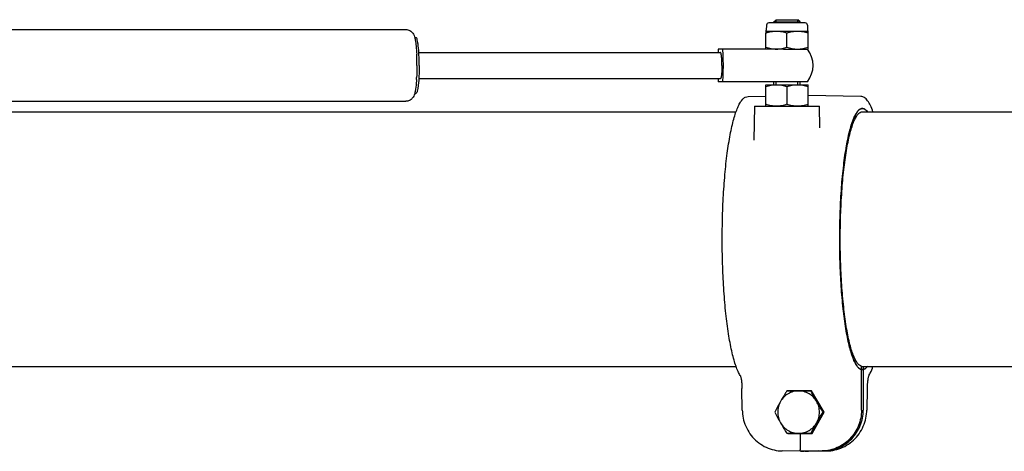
# Model space of a CAD drawing. Extents: x 0 to 420, y 0 to 297.
# Tile 2 of 13: x 121 to 181, y 54 to 81. Entities that reach past the tile are written whole.
import ezdxf

# ---------------------------------------------------------------- set-up
doc = ezdxf.new("R2010")
doc.units = 0
doc.header["$LTSCALE"] = 23.1
for name, color, linetype in [('102182_DXF_CONTINUOUS_LINE', 7, 'CONTINUOUS'), ('105-561-01_DXF_CONTINUOUS_', 7, 'CONTINUOUS'), ('105-562-01_DXF_CONTINUOUS_', 7, 'CONTINUOUS'), ('9900055_DXF_CONTINUOUS_LIN', 7, 'CONTINUOUS'), ('9900438_DXF_CONTINUOUS_LIN', 7, 'CONTINUOUS'), ('9924051_DXF_CONTINUOUS_LIN', 7, 'CONTINUOUS'), ('GAS_SPRING_BDXF_CONTINUOUS', 7, 'CONTINUOUS'), ('LOCK_NUT_M8_DXF_CONTINUOUS', 7, 'CONTINUOUS')]:
    doc.layers.add(name, color=color, linetype=linetype)

msp = doc.modelspace()

# ---------------------------------------------------------------- linework, layer by layer
at = {"layer": '102182_DXF_CONTINUOUS_LINE', "color": 7, "linetype": 'CONTINUOUS'}
for p, q in [((86.537, 74.913), (164.669, 74.913)), ((172.412, 74.913), (197.549, 74.913)), ((86.537, 59.313), (164.669, 59.313)), ((172.36, 59.313), (194.284, 59.313))]:
    msp.add_line(p, q, dxfattribs=at)
at = {"layer": '105-561-01_DXF_CONTINUOUS_', "color": 7, "linetype": 'CONTINUOUS'}
for p, q in [((165.413, 75.851), (166.49, 75.871)), ((172.32, 75.851), (169.09, 75.909)), ((165.79, 75.253), (165.754, 73.183)), ((165.79, 75.253), (169.79, 75.253)), ((169.813, 73.927), (169.79, 75.253)), ((172.36, 59.118), (172.464, 59.118)), ((172.36, 56.632), (172.36, 59.118)), ((172.464, 59.118), (172.464, 56.632)), ((165.049, 56.631), (165.029, 57.963)), ((172.704, 57.963), (172.684, 56.631)), ((167.802, 57.813), (167.807, 57.823)), ((167.807, 57.823), (169.297, 57.823)), ((167.931, 57.823), (167.925, 57.813)), ((170.064, 56.513), (169.297, 57.823)), ((169.337, 55.203), (170.064, 56.513)), ((167.847, 55.203), (167.841, 55.213)), ((167.847, 55.203), (169.337, 55.203)), ((167.925, 55.213), (167.931, 55.203)), ((168.59, 55.203), (168.605, 54.204)), ((168.622, 54.113), (167.499, 54.133)), ((169.752, 54.133), (168.622, 54.113)), ((168.622, 54.113), (168.815, 54.113)), ((169.941, 54.133), (168.815, 54.113)), ((168.867, 54.114), (168.919, 54.113)), ((168.919, 54.113), (170.045, 54.133)), ((168.919, 54.113), (169.111, 54.113)), ((169.111, 54.113), (170.234, 54.133))]:
    msp.add_line(p, q, dxfattribs=at)
for points in [[(165.049, 56.631), (165.053, 56.533), (165.063, 56.403), (165.08, 56.274), (165.104, 56.145), (165.134, 56.017), (165.17, 55.891), (165.214, 55.767), (165.263, 55.645), (165.319, 55.526), (165.381, 55.41), (165.449, 55.297), (165.522, 55.187), (165.601, 55.082), (165.686, 54.981), (165.775, 54.884), (165.869, 54.793), (165.968, 54.706), (166.071, 54.625), (166.177, 54.55), (166.288, 54.48), (166.401, 54.416), (166.518, 54.358), (166.637, 54.307), (166.759, 54.262), (166.882, 54.224), (167.007, 54.192), (167.133, 54.167), (167.259, 54.149), (167.387, 54.137), (167.499, 54.133)], [(170.234, 54.133), (170.345, 54.137), (170.473, 54.149), (170.599, 54.167), (170.725, 54.192), (170.85, 54.223), (170.973, 54.262), (171.095, 54.306), (171.214, 54.358), (171.33, 54.415), (171.444, 54.479), (171.554, 54.548), (171.661, 54.624), (171.764, 54.705), (171.863, 54.791), (171.957, 54.883), (172.046, 54.979), (172.131, 55.08), (172.21, 55.185), (172.283, 55.295), (172.351, 55.408), (172.413, 55.524), (172.469, 55.643), (172.519, 55.765), (172.562, 55.889), (172.599, 56.015), (172.629, 56.142), (172.653, 56.271), (172.67, 56.401), (172.681, 56.531), (172.684, 56.631)]]:
    msp.add_lwpolyline(points, dxfattribs=at)
msp.add_arc((171.232, 59.713), 1.847, 328.67757, 330.23942, dxfattribs=at)
for points, knots in [([(164.923, 58.753), (164.873, 58.835), (164.779, 59.022), (164.655, 59.34), (164.537, 59.717), (164.38, 60.329), (164.211, 61.223), (164.049, 62.43), (163.927, 63.785), (163.847, 65.245), (163.813, 66.765), (163.826, 68.295), (163.885, 69.788), (163.989, 71.197), (164.133, 72.476), (164.289, 73.441), (164.435, 74.117), (164.547, 74.546), (164.666, 74.917), (164.79, 75.23), (164.922, 75.483), (165.063, 75.677), (165.224, 75.813), (165.352, 75.85), (165.413, 75.851)], [0, 0, 0, 0, 0.016298, 0.035638, 0.058049, 0.083516, 0.143072, 0.212833, 0.290803, 0.374641, 0.461783, 0.549541, 0.635205, 0.716143, 0.789899, 0.854305, 0.882439, 0.907626, 0.929758, 0.948798, 0.964828, 0.978204, 0.989547, 1, 1, 1, 1]), ([(173.064, 74.914), (173.017, 75.045), (172.924, 75.279), (172.776, 75.541), (172.645, 75.696), (172.546, 75.78), (172.438, 75.836), (172.359, 75.851), (172.32, 75.851)], [0, 0, 0, 0, 0.332505, 0.599075, 0.711489, 0.812923, 0.907253, 1, 1, 1, 1]), ([(172.36, 59.118), (172.311, 59.129), (172.207, 59.187), (172.076, 59.338), (171.949, 59.556), (171.827, 59.844), (171.709, 60.198), (171.597, 60.617), (171.493, 61.097), (171.359, 61.843), (171.222, 62.891), (171.105, 64.26), (171.035, 65.734), (171.015, 67.261), (171.045, 68.782), (171.124, 70.24), (171.25, 71.582), (171.394, 72.602), (171.532, 73.321), (171.64, 73.777), (171.754, 74.172), (171.874, 74.501), (171.998, 74.762), (172.126, 74.954), (172.26, 75.079), (172.365, 75.113), (172.412, 75.113)], [0, 0, 0, 0, 0.009035, 0.02071, 0.035812, 0.054616, 0.077159, 0.10335, 0.133019, 0.165941, 0.240416, 0.324206, 0.414316, 0.507485, 0.600325, 0.689461, 0.771673, 0.844033, 0.875728, 0.904076, 0.928873, 0.949975, 0.967334, 0.981059, 0.991576, 1, 1, 1, 1]), ([(172.471, 75.105), (172.493, 75.1), (172.592, 75.061), (172.669, 74.98), (172.72, 74.914)], [0, 0, 0, 0, 0.210874, 1, 1, 1, 1]), ([(172.72, 59.311), (172.704, 59.291), (172.649, 59.224), (172.58, 59.165), (172.523, 59.138)], [0, 0, 0, 0, 0.288986, 1, 1, 1, 1]), ([(172.836, 58.796), (172.857, 58.833), (172.945, 58.999), (173.015, 59.174), (173.064, 59.311)], [0, 0, 0, 0, 0.222121, 1, 1, 1, 1]), ([(164.923, 58.753), (164.93, 58.742), (164.943, 58.711), (164.96, 58.651), (164.978, 58.57), (165.001, 58.43), (165.021, 58.225), (165.028, 58.054), (165.029, 57.963)], [0, 0, 0, 0, 0.047071, 0.126805, 0.231906, 0.358101, 0.658983, 1, 1, 1, 1]), ([(172.523, 59.138), (172.519, 59.136), (172.499, 59.128), (172.479, 59.122), (172.464, 59.118)], [0, 0, 0, 0, 0.257421, 1, 1, 1, 1]), ([(172.81, 58.753), (172.804, 58.742), (172.791, 58.711), (172.773, 58.651), (172.755, 58.57), (172.732, 58.43), (172.713, 58.225), (172.706, 58.054), (172.704, 57.963)], [0, 0, 0, 0, 0.047071, 0.126805, 0.231906, 0.358101, 0.658983, 1, 1, 1, 1]), ([(172.36, 56.632), (172.36, 56.311), (172.235, 55.663), (171.7, 54.838), (170.897, 54.278), (170.258, 54.138), (169.941, 54.133)], [0, 0, 0, 0, 0.251746, 0.502482, 0.751769, 1, 1, 1, 1]), ([(170.045, 54.133), (170.362, 54.138), (171.002, 54.278), (171.805, 54.838), (172.339, 55.663), (172.464, 56.311), (172.464, 56.632)], [0, 0, 0, 0, 0.248231, 0.497518, 0.748254, 1, 1, 1, 1]), ([(168.622, 54.113), (168.619, 54.113), (168.613, 54.124), (168.61, 54.141), (168.606, 54.171), (168.605, 54.192), (168.605, 54.204)], [0, 0, 0, 0, 0.097751, 0.311063, 0.624846, 1, 1, 1, 1])]:
    msp.add_open_spline(points, degree=3, knots=knots, dxfattribs=at)
msp.add_open_spline([(172.412, 75.113), (172.432, 75.113), (172.452, 75.11), (172.471, 75.105)], degree=3, dxfattribs=at)
at = {"layer": '105-562-01_DXF_CONTINUOUS_', "color": 7, "linetype": 'CONTINUOUS'}
for p, q in [((172.36, 59.118), (172.36, 59.318)), ((172.464, 59.313), (172.464, 59.118)), ((172.464, 59.118), (172.36, 59.118))]:
    msp.add_line(p, q, dxfattribs=at)
for points, knots in [([(172.353, 75.105), (172.305, 75.094), (172.204, 75.036), (172.077, 74.888), (171.954, 74.677), (171.834, 74.4), (171.719, 74.06), (171.61, 73.658), (171.507, 73.199), (171.375, 72.485), (171.239, 71.479), (171.119, 70.164), (171.044, 68.741), (171.015, 67.261), (171.034, 65.775), (171.101, 64.337), (171.211, 62.997), (171.363, 61.802), (171.524, 60.918), (171.675, 60.318), (171.788, 59.953), (171.906, 59.651), (172.028, 59.413), (172.153, 59.241), (172.252, 59.161), (172.301, 59.138)], [0, 0, 0, 0, 0.008933, 0.02041, 0.035155, 0.053422, 0.075253, 0.10057, 0.12922, 0.161002, 0.232937, 0.31404, 0.401577, 0.492555, 0.583846, 0.672311, 0.754921, 0.828879, 0.891752, 0.918416, 0.941647, 0.961334, 0.977464, 0.990188, 1, 1, 1, 1]), ([(172.36, 59.318), (172.312, 59.329), (172.211, 59.386), (172.084, 59.534), (171.96, 59.747), (171.84, 60.028), (171.726, 60.374), (171.617, 60.783), (171.515, 61.251), (171.385, 61.979), (171.251, 63.001), (171.137, 64.335), (171.069, 65.773), (171.049, 67.261), (171.079, 68.743), (171.157, 70.165), (171.279, 71.472), (171.419, 72.466), (171.555, 73.167), (171.659, 73.612), (171.771, 73.996), (171.887, 74.316), (172.008, 74.571), (172.134, 74.758), (172.264, 74.88), (172.367, 74.913), (172.412, 74.913)], [0, 0, 0, 0, 0.009052, 0.020754, 0.035885, 0.054719, 0.077288, 0.103502, 0.133191, 0.16613, 0.240626, 0.324422, 0.414526, 0.507677, 0.600491, 0.689596, 0.771775, 0.844103, 0.875783, 0.904118, 0.928902, 0.949995, 0.967346, 0.981065, 0.991578, 1, 1, 1, 1]), ([(172.72, 74.913), (172.697, 74.944), (172.65, 74.998), (172.573, 75.063), (172.493, 75.103), (172.438, 75.113), (172.412, 75.113)], [0, 0, 0, 0, 0.30495, 0.566018, 0.792761, 1, 1, 1, 1]), ([(172.464, 59.118), (172.486, 59.123), (172.589, 59.161), (172.668, 59.244), (172.72, 59.312)], [0, 0, 0, 0, 0.210257, 1, 1, 1, 1]), ([(172.301, 59.138), (172.305, 59.136), (172.325, 59.128), (172.345, 59.122), (172.36, 59.118)], [0, 0, 0, 0, 0.257431, 1, 1, 1, 1])]:
    msp.add_open_spline(points, degree=3, knots=knots, dxfattribs=at)
msp.add_open_spline([(172.412, 75.113), (172.392, 75.113), (172.372, 75.11), (172.353, 75.105)], degree=3, dxfattribs=at)
at = {"layer": '9900055_DXF_CONTINUOUS_LIN', "color": 7, "linetype": 'CONTINUOUS'}
for p, q in [((166.49, 76.553), (169.09, 76.553)), ((166.49, 75.253), (166.49, 76.553)), ((167.79, 76.437), (167.79, 75.369)), ((169.09, 75.253), (169.09, 76.553))]:
    msp.add_line(p, q, dxfattribs=at)
for points, knots in [([(167.14, 76.553), (167.03, 76.553), (166.809, 76.53), (166.595, 76.472), (166.49, 76.437)], [0, 0, 0, 0, 0.498127, 1, 1, 1, 1]), ([(167.79, 76.437), (167.685, 76.472), (167.471, 76.53), (167.25, 76.553), (167.14, 76.553)], [0, 0, 0, 0, 0.501873, 1, 1, 1, 1]), ([(168.44, 76.553), (168.33, 76.553), (168.109, 76.53), (167.895, 76.472), (167.79, 76.437)], [0, 0, 0, 0, 0.498127, 1, 1, 1, 1]), ([(169.09, 76.437), (168.985, 76.472), (168.771, 76.53), (168.55, 76.553), (168.44, 76.553)], [0, 0, 0, 0, 0.501873, 1, 1, 1, 1]), ([(167.14, 75.253), (167.03, 75.253), (166.809, 75.275), (166.595, 75.334), (166.49, 75.369)], [0, 0, 0, 0, 0.498127, 1, 1, 1, 1]), ([(167.79, 75.369), (167.685, 75.334), (167.471, 75.275), (167.25, 75.253), (167.14, 75.253)], [0, 0, 0, 0, 0.501873, 1, 1, 1, 1]), ([(168.44, 75.253), (168.33, 75.253), (168.109, 75.275), (167.895, 75.334), (167.79, 75.369)], [0, 0, 0, 0, 0.498127, 1, 1, 1, 1]), ([(169.09, 75.369), (168.985, 75.334), (168.771, 75.275), (168.55, 75.253), (168.44, 75.253)], [0, 0, 0, 0, 0.501873, 1, 1, 1, 1])]:
    msp.add_open_spline(points, degree=3, knots=knots, dxfattribs=at)
at = {"layer": '9900438_DXF_CONTINUOUS_LIN', "color": 7, "linetype": 'CONTINUOUS'}
for p, q in [((166.99, 80.417), (167.126, 80.553)), ((166.99, 80.417), (168.59, 80.417)), ((166.99, 80.353), (166.99, 80.417)), ((167.125, 80.553), (168.455, 80.553)), ((167.126, 80.553), (168.454, 80.553)), ((168.59, 80.417), (168.454, 80.553)), ((168.59, 80.353), (168.59, 80.417)), ((166.99, 76.553), (166.99, 76.753)), ((168.59, 76.553), (168.59, 76.753))]:
    msp.add_line(p, q, dxfattribs=at)
at = {"layer": '9900438_DXF_CONTINUOUS_LIN', "color": 2, "linetype": 'CONTINUOUS'}
for p, q in [((167.125, 80.353), (167.125, 80.553)), ((168.455, 80.353), (168.455, 80.553)), ((167.125, 76.553), (167.125, 76.753)), ((168.455, 76.553), (168.455, 76.753))]:
    msp.add_line(p, q, dxfattribs=at)
at = {"layer": '9924051_DXF_CONTINUOUS_LIN', "color": 7, "linetype": 'CONTINUOUS'}
for p, q in [((169.303, 57.813), (167.783, 57.813)), ((170.064, 56.513), (170, 56.513)), ((167.783, 55.213), (169.342, 55.213))]:
    msp.add_line(p, q, dxfattribs=at)
for points, knots in [([(167.783, 57.813), (167.75, 57.76), (167.616, 57.545), (167.487, 57.328), (167.393, 57.163)], [0, 0, 0, 0, 0.247912, 1, 1, 1, 1]), ([(168.502, 57.813), (168.391, 57.813), (168.166, 57.783), (167.854, 57.651), (167.586, 57.442), (167.449, 57.26), (167.393, 57.163)], [0, 0, 0, 0, 0.248945, 0.498389, 0.748698, 1, 1, 1, 1]), ([(169.611, 57.163), (169.555, 57.26), (169.418, 57.442), (169.15, 57.651), (168.838, 57.783), (168.613, 57.813), (168.502, 57.813)], [0, 0, 0, 0, 0.251302, 0.501611, 0.751055, 1, 1, 1, 1]), ([(169.611, 57.163), (169.58, 57.217), (169.459, 57.432), (169.345, 57.65), (169.261, 57.813)], [0, 0, 0, 0, 0.255958, 1, 1, 1, 1]), ([(167.393, 57.163), (167.362, 57.108), (167.242, 56.893), (167.127, 56.676), (167.044, 56.513)], [0, 0, 0, 0, 0.255958, 1, 1, 1, 1]), ([(167.393, 57.163), (167.338, 57.065), (167.251, 56.853), (167.207, 56.513), (167.251, 56.173), (167.338, 55.961), (167.393, 55.863)], [0, 0, 0, 0, 0.249756, 0.5, 0.750244, 1, 1, 1, 1]), ([(170, 56.513), (169.967, 56.566), (169.834, 56.78), (169.705, 56.997), (169.611, 57.163)], [0, 0, 0, 0, 0.247912, 1, 1, 1, 1]), ([(169.611, 55.863), (169.667, 55.961), (169.753, 56.173), (169.797, 56.513), (169.753, 56.853), (169.667, 57.065), (169.611, 57.163)], [0, 0, 0, 0, 0.249756, 0.5, 0.750244, 1, 1, 1, 1]), ([(167.044, 56.513), (167.071, 56.459), (167.184, 56.241), (167.301, 56.024), (167.393, 55.863)], [0, 0, 0, 0, 0.243447, 1, 1, 1, 1]), ([(169.611, 55.863), (169.642, 55.918), (169.768, 56.137), (169.9, 56.352), (170, 56.513)], [0, 0, 0, 0, 0.251041, 1, 1, 1, 1]), ([(167.393, 55.863), (167.425, 55.808), (167.551, 55.589), (167.683, 55.373), (167.783, 55.213)], [0, 0, 0, 0, 0.251041, 1, 1, 1, 1]), ([(167.393, 55.863), (167.449, 55.765), (167.586, 55.583), (167.854, 55.374), (168.166, 55.243), (168.391, 55.213), (168.502, 55.213)], [0, 0, 0, 0, 0.251302, 0.501611, 0.751055, 1, 1, 1, 1]), ([(168.502, 55.213), (168.613, 55.213), (168.838, 55.243), (169.15, 55.374), (169.418, 55.583), (169.555, 55.765), (169.611, 55.863)], [0, 0, 0, 0, 0.248945, 0.498389, 0.748698, 1, 1, 1, 1]), ([(169.261, 55.213), (169.289, 55.266), (169.401, 55.485), (169.519, 55.701), (169.611, 55.863)], [0, 0, 0, 0, 0.243447, 1, 1, 1, 1])]:
    msp.add_open_spline(points, degree=3, knots=knots, dxfattribs=at)
at = {"layer": 'GAS_SPRING_BDXF_CONTINUOUS', "color": 7, "linetype": 'CONTINUOUS'}
for p, q in [((84.149, 79.953), (144.417, 79.953)), ((144.97, 79.453), (145.053, 79.453)), ((145.216, 78.553), (163.715, 78.553)), ((167.568, 78.753), (163.578, 78.753)), ((145.216, 76.953), (163.715, 76.953)), ((169.039, 76.753), (163.578, 76.753)), ((82.727, 75.553), (144.417, 75.553)), ((144.97, 76.053), (145.053, 76.053))]:
    msp.add_line(p, q, dxfattribs=at)
for centre, radius, start, end in [((171.652, 78.051), 8.104, 175.03017, 176.44795), ((167.79, 77.753), 1.6, 321.31778, 38.68219), ((130.763, 77.783), 14.338, 0.4572, 2.66466), ((129.102, 77.753), 16, 0.00008, 0.51684), ((133.544, 77.595), 11.554, 356.50447, 357.11915), ((172.076, 77.486), 8.529, 183.5874, 184.93447)]:
    msp.add_arc(centre, radius, start, end, dxfattribs=at)
for points, knots in [([(144.417, 79.953), (144.504, 79.953), (144.673, 79.909), (144.887, 79.715), (144.953, 79.527), (144.979, 79.417)], [0, 0, 0, 0, 0.312124, 0.59681, 1, 1, 1, 1]), ([(145.001, 79.316), (145.025, 79.19), (145.06, 78.901), (145.079, 78.611), (145.086, 78.449)], [0, 0, 0, 0, 0.443305, 1, 1, 1, 1]), ([(145.238, 77.753), (145.238, 77.97), (145.23, 78.37), (145.199, 78.843), (145.161, 79.148), (145.129, 79.307), (145.104, 79.401), (145.069, 79.453), (145.053, 79.453)], [0, 0, 0, 0, 0.37643, 0.696243, 0.819609, 0.912357, 0.971818, 1, 1, 1, 1]), ([(163.802, 77.753), (163.802, 77.855), (163.798, 78.043), (163.783, 78.266), (163.766, 78.409), (163.75, 78.484), (163.738, 78.528), (163.722, 78.553), (163.715, 78.553)], [0, 0, 0, 0, 0.376439, 0.696229, 0.819616, 0.91235, 0.971838, 1, 1, 1, 1]), ([(163.851, 76.753), (163.864, 76.909), (163.883, 77.242), (163.892, 77.753), (163.883, 78.263), (163.864, 78.596), (163.851, 78.753)], [0, 0, 0, 0, 0.235252, 0.5, 0.764748, 1, 1, 1, 1]), ([(145.238, 77.753), (145.238, 77.536), (145.23, 77.135), (145.199, 76.662), (145.161, 76.357), (145.129, 76.198), (145.104, 76.104), (145.069, 76.053), (145.053, 76.053)], [0, 0, 0, 0, 0.37643, 0.696243, 0.819609, 0.912357, 0.971818, 1, 1, 1, 1]), ([(145.102, 77.753), (145.102, 77.689), (145.101, 77.443), (145.094, 77.197), (145.084, 77.014)], [0, 0, 0, 0, 0.25664, 1, 1, 1, 1]), ([(163.802, 77.753), (163.802, 77.651), (163.798, 77.462), (163.783, 77.239), (163.766, 77.096), (163.75, 77.021), (163.738, 76.977), (163.722, 76.953), (163.715, 76.953)], [0, 0, 0, 0, 0.376439, 0.696229, 0.819616, 0.91235, 0.971838, 1, 1, 1, 1]), ([(145.077, 76.89), (145.073, 76.82), (145.056, 76.576), (145.03, 76.333), (144.996, 76.163)], [0, 0, 0, 0, 0.289628, 1, 1, 1, 1]), ([(144.962, 76.021), (144.932, 75.919), (144.855, 75.749), (144.647, 75.588), (144.494, 75.553), (144.417, 75.553)], [0, 0, 0, 0, 0.413219, 0.696807, 1, 1, 1, 1])]:
    msp.add_open_spline(points, degree=3, knots=knots, dxfattribs=at)
for points in [[(144.979, 79.417), (144.988, 79.384), (144.995, 79.35), (145.001, 79.316)], [(144.996, 76.163), (144.986, 76.115), (144.975, 76.067), (144.962, 76.021)]]:
    msp.add_open_spline(points, degree=3, dxfattribs=at)
at = {"layer": 'LOCK_NUT_M8_DXF_CONTINUOUS', "color": 7, "linetype": 'CONTINUOUS'}
for p, q in [((168.906, 80.353), (166.675, 80.353)), ((166.49, 79.853), (169.09, 79.853)), ((166.49, 79.853), (166.49, 79.737)), ((166.49, 78.753), (166.49, 79.737)), ((166.535, 80.218), (166.522, 79.903)), ((167.79, 78.869), (167.79, 79.737)), ((169.045, 80.218), (169.058, 79.903)), ((169.09, 79.737), (169.09, 79.853)), ((169.09, 78.753), (169.09, 79.737)), ((167.568, 78.753), (169.09, 78.753))]:
    msp.add_line(p, q, dxfattribs=at)
for centre, radius, start, end in [((166.675, 80.213), 0.14, 90, 177.70939), ((168.906, 80.213), 0.14, 2.29061, 90), ((166.462, 79.906), 0.06, 297.73582, 357.70939), ((169.118, 79.906), 0.06, 182.29061, 242.26408)]:
    msp.add_arc(centre, radius, start, end, dxfattribs=at)
for points, knots in [([(166.49, 79.737), (166.595, 79.772), (166.809, 79.83), (167.03, 79.853), (167.14, 79.853)], [0, 0, 0, 0, 0.501873, 1, 1, 1, 1]), ([(167.14, 79.853), (167.25, 79.853), (167.471, 79.83), (167.685, 79.772), (167.79, 79.737)], [0, 0, 0, 0, 0.498127, 1, 1, 1, 1]), ([(167.79, 79.737), (167.895, 79.772), (168.109, 79.83), (168.33, 79.853), (168.44, 79.853)], [0, 0, 0, 0, 0.501873, 1, 1, 1, 1]), ([(168.44, 79.853), (168.55, 79.853), (168.771, 79.83), (168.985, 79.772), (169.09, 79.737)], [0, 0, 0, 0, 0.498127, 1, 1, 1, 1]), ([(166.49, 78.869), (166.595, 78.834), (166.809, 78.775), (167.03, 78.753), (167.14, 78.753)], [0, 0, 0, 0, 0.501873, 1, 1, 1, 1]), ([(167.14, 78.753), (167.25, 78.753), (167.471, 78.775), (167.685, 78.834), (167.79, 78.869)], [0, 0, 0, 0, 0.498127, 1, 1, 1, 1]), ([(167.79, 78.869), (167.895, 78.834), (168.109, 78.775), (168.33, 78.753), (168.44, 78.753)], [0, 0, 0, 0, 0.501873, 1, 1, 1, 1]), ([(168.44, 78.753), (168.55, 78.753), (168.771, 78.775), (168.985, 78.834), (169.09, 78.869)], [0, 0, 0, 0, 0.498127, 1, 1, 1, 1])]:
    msp.add_open_spline(points, degree=3, knots=knots, dxfattribs=at)

doc.saveas('drawing.dxf')
